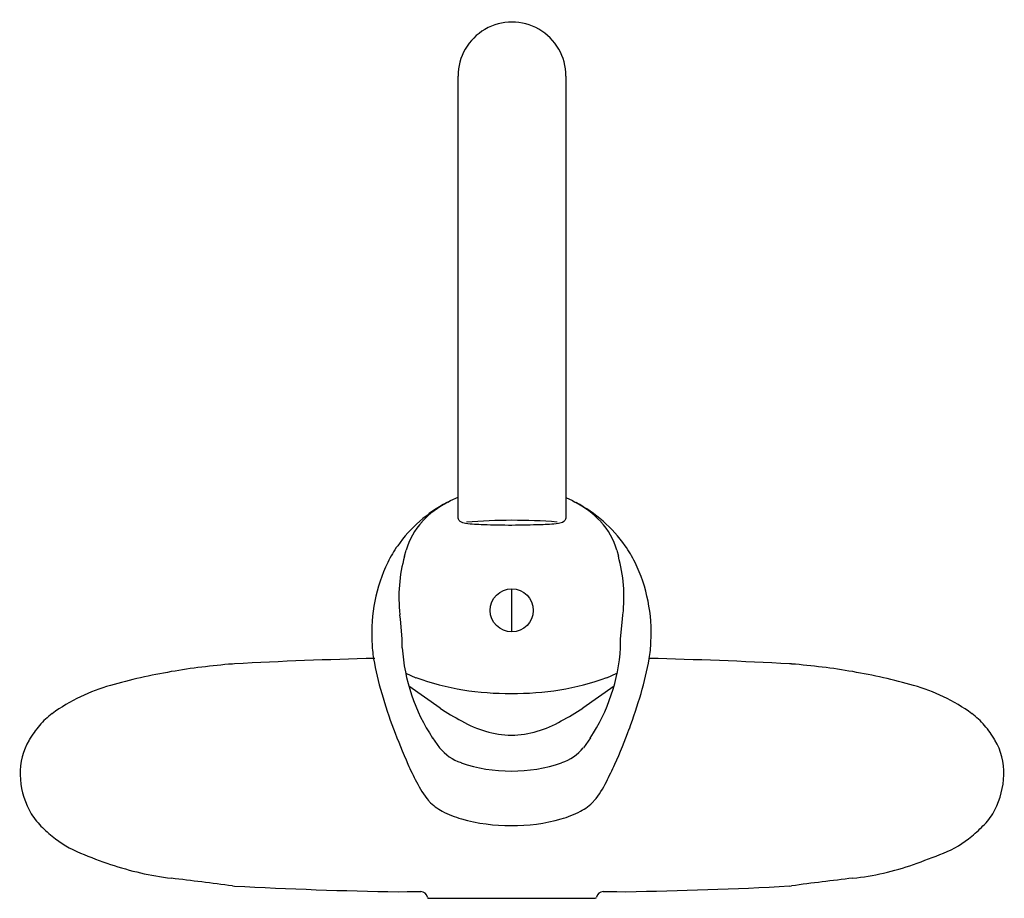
# Model space of a CAD drawing. Header units: millimetres. Extents: x -105 to 105, y -26 to 161.
import ezdxf

# ---------------------------------------------------------------- set-up
doc = ezdxf.new("R2010")
doc.units = ezdxf.units.MM
doc.header["$MEASUREMENT"] = 0
doc.layers.add('PLANNING', color=1, linetype='Continuous')

# ---------------------------------------------------------------- blocks, each defined once
blk = doc.blocks.new('81330250_f')
at = {"layer": 'PLANNING'}
for p, q in [((-11.5, 55.03), (-11.5, 148.99)), ((11.5, 149), (11.5, 55.03)), ((-22.92, 46.63), (-22.58, 47.9)), ((22.33, 47.9), (22.68, 46.63)), ((-0.05, 30.48), (-0.02, 39.68)), ((-59.17, 23.68), (-59.61, 23.64)), ((59.62, 23.65), (59.17, 23.68)), ((-22.62, 21.67), (-20.47, 20.73)), ((20.23, 20.73), (22.38, 21.67)), ((-15.34, 14.26), (-22, 18.94)), ((21.76, 18.94), (15.1, 14.26)), ((-16.95, 7.87), (-15.46, 5.8)), ((16.71, 7.87), (15.22, 5.8)), ((-59.61, -23.65), (-59.17, -23.69)), ((59.18, -23.69), (59.62, -23.65)), ((-17.72, -26.3), (17.72, -26.3))]:
    blk.add_line(p, q, dxfattribs=at)
for points in [[(-13.66, 58.17), (-13.12, 58.47), (-11.5, 59.24)], [(11.5, 59.12), (12.88, 58.47), (13.42, 58.17)], [(-23.42, 27.1), (-23.42, 29.02), (-23.8, 33.22), (-23.89, 34.14)], [(23.17, 27.1), (23.17, 29.02), (23.55, 33.22), (23.65, 34.14)], [(-24.27, -24.9), (-22.38, -24.86), (-19.43, -24.87)], [(19.43, -24.87), (22.38, -24.86), (24.28, -24.9)]]:
    blk.add_lwpolyline(points, dxfattribs=at)
blk.add_circle((-0.05, 35.08), 4.6, dxfattribs=at)
for centre, radius, start, end in [((0, 149), 11.5, 359.9985, 180.0478), ((0.24, 31.4), 30.18, 117.9652, 144.6326), ((-4.34, 40.16), 20.28, 117.3493, 136.9795), ((4.1, 40.16), 20.28, 43.0205, 62.6507), ((-0.49, 31.4), 30.18, 35.3674, 62.0348), ((-8.51, 44.04), 14.58, 136.9795, 164.6829), ((0.06, -67.97), 122.25, 85.504, 94.5701), ((8.27, 44.04), 14.58, 15.3171, 43.0205), ((-3.78, 34.26), 25.25, 144.6326, 154.0396), ((3.53, 34.26), 25.25, 25.9604, 35.3674), ((9.22, 37.83), 33.33, 164.6829, 186.3153), ((-9.46, 37.83), 33.33, 353.6847, 15.3171), ((4.07, 30.44), 33.98, 154.0396, 183.4543), ((-4.31, 30.44), 33.98, 356.5457, 25.9604), ((-6.61, 28.77), 23.24, 180.9305, 189.8772), ((6.37, 28.77), 23.24, 350.1228, 359.0695), ((16.37, 29.78), 39.87, 183.843, 213.369), ((-16.61, 29.78), 39.87, 326.631, 356.157), ((-48.1, -121.7), 145.8, 94.5283, 99.696), ((-4.72, -999.99), 1025.12, 91.37135, 93.0445), ((34.97, 36.01), 65.45, 189.8772, 196.5507), ((-35.22, 36.01), 65.45, 343.4493, 350.1228), ((4.73, -999.99), 1025.12, 86.9555, 88.62865), ((48.11, -121.7), 145.8, 80.304, 85.4717), ((-52.05, -98.62), 122.38, 99.696, 105.9292), ((52.05, -98.62), 122.38, 74.0708, 80.304), ((-74.44, -20.15), 40.78, 105.9292, 115.4705), ((-1.08, 75.12), 57.74, 250.377, 270.9485), ((0.83, 75.12), 57.74, 269.0515, 289.623), ((74.45, -20.15), 40.78, 64.5295, 74.0708), ((58.17, 41.57), 89.28, 195.7332, 200.8412), ((-98.33, 54.76), 131.29, 339.9763, 343.4493), ((-75.54, -17.84), 38.22, 115.4705, 126.0633), ((75.55, -17.84), 38.22, 53.9367, 64.5295), ((-88.9, 0.5), 15.54, 126.0633, 139.6857), ((17.48, 63.67), 59.32, 236.4031, 241.583), ((-17.73, 63.67), 59.32, 298.417, 303.5969), ((88.9, 0.5), 15.54, 40.3143, 53.9367), ((-83.4, -4.16), 22.74, 139.6857, 149.3161), ((0.64, 31.05), 22.62, 239.784, 268.0756), ((-0.88, 31.05), 22.62, 271.9244, 300.216), ((83.41, -4.16), 22.74, 30.6839, 40.3143), ((122.48, 66.06), 158.09, 200.8412, 203.7848), ((-70.49, 44.62), 101.65, 335.3977, 339.9763), ((-91.14, 0.43), 13.74, 149.3161, 181.854), ((91.15, 0.43), 13.74, 358.146, 30.6839), ((-7.37, 12.58), 10.56, 220.1779, 250.6779), ((7.13, 12.58), 10.56, 289.3221, 319.8221), ((39.67, 29.56), 67.6, 203.7848, 207.3239), ((-0.53, 31.67), 30.84, 250.491, 270.7657), ((0.29, 31.67), 30.84, 269.2343, 289.509), ((-92.29, 54.6), 125.63, 333.4936, 335.3977), ((-87.3, 0.55), 17.59, 181.854, 207.087), ((1.65, 9.91), 24.8, 207.3239, 218.3502), ((0.8, 8.17), 21.61, 320.8323, 333.4936), ((87.3, 0.56), 17.59, 332.913, 358.146), ((-13.43, -1.73), 5.75, 220.6165, 222.783), ((13.22, -1.76), 5.71, 317.2091, 319.3913), ((-91.37, -1.53), 13.01, 207.087, 223.9665), ((91.38, -1.53), 13.01, 316.0335, 332.913), ((-79.39, 9.74), 29.47, 223.5556, 230.6814), ((76.78, 12.56), 33.3, 309.7295, 316.0335), ((-82.84, 5.58), 24.06, 230.7719, 247.6489), ((83.54, 4.42), 22.72, 291.8497, 309.7295), ((-54.39, 73.23), 97.45, 247.3036, 251.315), ((29.24, 139.84), 168.62, 289.5317, 291.8497), ((-64.85, 42.3), 64.79, 251.315, 263.0799), ((66.67, 34.33), 56.67, 276.0733, 289.5317), ((-309.24, -1971.33), 1963.61, 82.69642, 83.07994), ((140.41, -618.1), 599.91, 96.48415, 97.73948), ((-11.42, 846.28), 871.28, 266.85832, 269.15479), ((-19.54, -26.4), 1.54, 12.7576, 85.6551), ((19.55, -26.4), 1.54, 94.3449, 167.2424), ((11.43, 846.29), 871.28, 270.84521, 273.14168), ((-17.73, -25.98), 0.329, 195.3084, 271.6779), ((17.73, -25.97), 0.329, 268.3221, 344.6916)]:
    blk.add_arc(centre, radius, start, end, dxfattribs=at)
for points, knots in [([(0, 53.21), (-2.02, 53.19), (-5.34, 53.31), (-9.04, 53.41), (-11.1, 53.83), (-11.51, 54.69), (-11.5, 55.03)], [127.937516, 127.937516, 127.937516, 127.937516, 134.024269, 137.847708, 139.104201, 140.226838, 140.226838, 140.226838, 140.226838]), ([(11.5, 55.03), (11.5, 54.83), (11.43, 54.49), (10.91, 53.78), (9.06, 53.42), (5.36, 53.29), (2.05, 53.23), (0, 53.21)], [115.648401, 115.648401, 115.648401, 115.648401, 116.215251, 116.787293, 118.034046, 121.796948, 127.937516, 127.937516, 127.937516, 127.937516]), ([(-17.65, -5.64), (-16.86, -6.5), (-14.68, -8.02), (-8.81, -10.23), (-0.16, -11.19), (8.52, -10.24), (14.4, -8.04), (16.61, -6.5), (17.41, -5.64)], [85.505886, 85.505886, 85.505886, 85.505886, 89.014927, 93.410108, 104.180175, 114.92844, 119.381344, 122.912908, 122.912908, 122.912908, 122.912908])]:
    blk.add_open_spline(points, degree=3, knots=knots, dxfattribs=at)

msp = doc.modelspace()

# ---------------------------------------------------------------- block references
msp.add_blockref('81330250_f', (0, 0))

doc.saveas('drawing.dxf')
